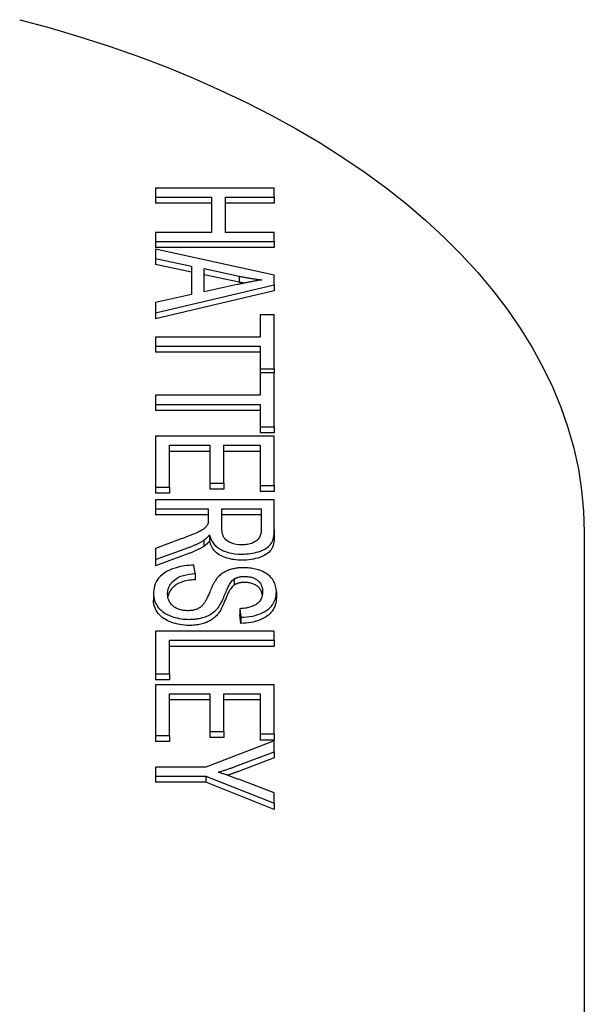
# Model space of a CAD drawing. Header units: millimetres. Extents: x 200 to 469, y 44 to 425.
# Tile 11 of 11: x 450 to 469, y 265 to 298. Entities that reach past the tile are written whole.
import ezdxf

# ---------------------------------------------------------------- set-up
doc = ezdxf.new("R2010")
doc.units = ezdxf.units.MM
doc.layers.add('Detail', color=2, linetype='Continuous')

msp = doc.modelspace()

# ---------------------------------------------------------------- linework, layer by layer
at = {"layer": 'Detail'}
for p, q in [((454.51, 292.318), (454.51, 292.014)), ((458.51, 292.318), (454.51, 292.318)), ((458.51, 292.014), (458.51, 292.318)), ((454.51, 292.014), (454.51, 291.809)), ((454.51, 292.014), (456.394, 292.014)), ((456.394, 291.809), (454.51, 291.809)), ((456.394, 292.014), (456.394, 290.825)), ((456.867, 292.014), (458.51, 292.014)), ((456.867, 290.825), (456.867, 292.014)), ((458.51, 291.809), (456.867, 291.809)), ((458.51, 292.014), (458.51, 291.809)), ((456.394, 290.825), (454.51, 290.825)), ((454.51, 290.825), (454.51, 290.521)), ((458.51, 290.825), (456.867, 290.825)), ((458.51, 290.521), (458.51, 290.825)), ((454.51, 290.521), (454.51, 290.316)), ((454.51, 290.521), (458.51, 290.521)), ((458.51, 290.521), (458.51, 290.316)), ((458.51, 290.316), (454.51, 290.316)), ((454.51, 290.265), (454.51, 289.944)), ((458.51, 289.384), (454.51, 290.265)), ((454.51, 289.944), (454.51, 289.739)), ((454.51, 289.944), (455.72, 289.692)), ((455.72, 289.487), (454.51, 289.739)), ((455.72, 289.692), (455.72, 288.73)), ((456.15, 288.824), (456.15, 289.604)), ((456.15, 289.604), (457.324, 289.351)), ((457.324, 289.146), (456.15, 289.4)), ((457.324, 289.351), (457.324, 289.146)), ((458.51, 289.055), (458.51, 289.384)), ((454.51, 288.118), (458.51, 289.055)), ((458.51, 288.851), (454.51, 287.913)), ((457.26, 289.066), (456.15, 288.824)), ((458.51, 289.055), (458.51, 288.851)), ((455.72, 288.73), (454.51, 288.464)), ((454.51, 288.464), (454.51, 288.118)), ((454.51, 288.118), (454.51, 287.913)), ((458.038, 288.048), (458.038, 287.293)), ((458.51, 288.048), (458.038, 288.048)), ((458.51, 286.229), (458.51, 288.048)), ((454.51, 287.293), (454.51, 286.988)), ((458.038, 287.293), (454.51, 287.293)), ((454.51, 286.988), (454.51, 286.784)), ((454.51, 286.988), (458.038, 286.988)), ((458.038, 286.988), (458.038, 286.229)), ((458.038, 286.784), (454.51, 286.784)), ((458.038, 286.229), (458.038, 286.089)), ((458.038, 286.229), (458.51, 286.229)), ((458.51, 286.229), (458.51, 286.089)), ((458.038, 286.089), (458.038, 285.334)), ((458.51, 286.089), (458.038, 286.089)), ((458.51, 284.271), (458.51, 286.089)), ((454.51, 285.334), (454.51, 285.03)), ((458.038, 285.334), (454.51, 285.334)), ((454.51, 285.03), (454.51, 284.825)), ((454.51, 285.03), (458.038, 285.03)), ((458.038, 284.825), (454.51, 284.825)), ((458.038, 285.03), (458.038, 284.271)), ((458.038, 284.271), (458.038, 284.066)), ((458.038, 284.271), (458.51, 284.271)), ((458.51, 284.271), (458.51, 284.066)), ((454.51, 283.953), (454.51, 282.239)), ((458.51, 283.953), (454.51, 283.953)), ((458.51, 284.066), (458.038, 284.066)), ((458.51, 282.291), (458.51, 283.953)), ((454.983, 282.239), (454.983, 283.648)), ((454.983, 283.648), (456.342, 283.648)), ((456.342, 283.648), (456.342, 282.377)), ((456.815, 283.648), (458.038, 283.648)), ((456.815, 282.377), (456.815, 283.648)), ((458.038, 283.648), (458.038, 282.291)), ((456.342, 283.443), (454.983, 283.443)), ((458.038, 283.443), (456.815, 283.443)), ((454.51, 282.239), (454.51, 282.034)), ((454.51, 282.239), (454.983, 282.239)), ((454.983, 282.239), (454.983, 282.034)), ((456.342, 282.377), (456.342, 282.172)), ((456.342, 282.377), (456.815, 282.377)), ((456.815, 282.172), (456.342, 282.172)), ((456.815, 282.377), (456.815, 282.172)), ((458.038, 282.291), (458.51, 282.291)), ((458.038, 282.291), (458.038, 282.087)), ((458.51, 282.291), (458.51, 282.087)), ((454.983, 282.034), (454.51, 282.034)), ((454.51, 281.816), (454.51, 281.511)), ((458.51, 281.816), (454.51, 281.816)), ((458.51, 282.087), (458.038, 282.087)), ((458.51, 280.798), (458.51, 281.816)), ((454.51, 281.511), (454.51, 281.307)), ((454.51, 281.511), (456.288, 281.511)), ((456.288, 281.511), (456.288, 281.16)), ((456.745, 280.859), (456.745, 281.511)), ((456.745, 281.511), (458.068, 281.511)), ((458.068, 281.511), (458.068, 280.786)), ((456.288, 281.307), (454.51, 281.307)), ((458.068, 281.307), (456.745, 281.307)), ((456.33, 280.627), (456.33, 280.422)), ((458.51, 280.798), (458.51, 280.593)), ((468.957, 280.722), (468.957, 261.308)), ((455.342, 280.48), (454.51, 280.175)), ((454.51, 279.796), (455.599, 280.193)), ((454.51, 280.175), (454.51, 279.796)), ((456.132, 280.445), (456.132, 280.24)), ((455.599, 279.988), (454.51, 279.591)), ((454.51, 279.796), (454.51, 279.591)), ((455.839, 279.322), (455.797, 279.609)), ((455.839, 279.322), (455.839, 279.117)), ((457.156, 279.142), (457.156, 278.937)), ((454.443, 278.629), (454.443, 278.425)), ((458.58, 278.713), (458.58, 278.509)), ((457.345, 278.14), (457.345, 277.935)), ((457.345, 278.14), (457.385, 277.85)), ((457.385, 277.645), (457.345, 277.935)), ((457.385, 277.85), (457.385, 277.645)), ((454.51, 277.379), (454.51, 275.945)), ((458.51, 277.379), (454.51, 277.379)), ((458.51, 277.075), (458.51, 277.379)), ((454.983, 275.945), (454.983, 277.075)), ((454.983, 277.075), (458.51, 277.075)), ((458.51, 276.87), (454.983, 276.87)), ((458.51, 277.075), (458.51, 276.87)), ((454.51, 275.945), (454.983, 275.945)), ((454.51, 275.945), (454.51, 275.74)), ((454.983, 275.945), (454.983, 275.74)), ((454.983, 275.74), (454.51, 275.74)), ((454.51, 275.578), (454.51, 273.864)), ((458.51, 275.578), (454.51, 275.578)), ((458.51, 273.917), (458.51, 275.578)), ((454.983, 273.864), (454.983, 275.274)), ((454.983, 275.274), (456.342, 275.274)), ((456.342, 275.274), (456.342, 274.002)), ((456.815, 274.002), (456.815, 275.274)), ((456.815, 275.274), (458.038, 275.274)), ((458.038, 275.274), (458.038, 273.917)), ((456.342, 275.069), (454.983, 275.069)), ((458.038, 275.069), (456.815, 275.069)), ((454.51, 273.864), (454.983, 273.864)), ((454.51, 273.864), (454.51, 273.659)), ((454.983, 273.864), (454.983, 273.659)), ((456.342, 274.002), (456.815, 274.002)), ((456.342, 274.002), (456.342, 273.798)), ((456.815, 274.002), (456.815, 273.798)), ((458.038, 273.917), (458.51, 273.917)), ((458.038, 273.917), (458.038, 273.712)), ((458.51, 273.917), (458.51, 273.712)), ((454.983, 273.659), (454.51, 273.659)), ((458.51, 273.684), (456.205, 272.799)), ((456.815, 273.798), (456.342, 273.798)), ((458.51, 273.712), (458.038, 273.712)), ((458.51, 273.315), (458.51, 273.684)), ((457.303, 272.862), (458.51, 273.315)), ((458.51, 273.315), (458.51, 273.11)), ((458.51, 273.11), (457.303, 272.657)), ((454.51, 272.799), (454.51, 272.495)), ((456.205, 272.799), (454.51, 272.799)), ((454.51, 272.495), (456.205, 272.495)), ((454.51, 272.495), (454.51, 272.29)), ((456.205, 272.29), (454.51, 272.29)), ((456.205, 272.495), (458.51, 271.579)), ((456.205, 272.495), (456.205, 272.29)), ((458.51, 271.374), (456.205, 272.29)), ((458.51, 271.932), (457.333, 272.378)), ((458.51, 271.579), (458.51, 271.932)), ((458.51, 271.579), (458.51, 271.374))]:
    msp.add_line(p, q, dxfattribs=at)
at = {"layer": 'Detail', "flags": 128}
for points in [[(449.932, 297.997), (450.954, 297.72), (451.96, 297.422), (452.947, 297.103), (453.915, 296.764), (454.863, 296.404), (455.789, 296.025), (456.691, 295.626), (457.57, 295.209), (458.424, 294.772), (459.252, 294.317), (460.052, 293.845), (460.825, 293.355), (461.568, 292.848), (462.282, 292.325), (462.964, 291.785), (463.614, 291.23), (464.232, 290.66), (464.816, 290.075), (465.365, 289.476), (465.879, 288.863), (466.357, 288.237), (466.797, 287.598), (467.198, 286.948), (467.561, 286.287), (467.884, 285.616), (468.165, 284.936), (468.405, 284.246), (468.603, 283.55), (468.757, 282.848), (468.868, 282.142), (468.935, 281.433), (468.957, 280.722)], [(458.089, 289.227), (458.055, 289.221), (458.02, 289.215), (457.984, 289.209), (457.949, 289.203), (457.914, 289.196), (457.878, 289.19), (457.843, 289.184), (457.808, 289.177), (457.773, 289.17), (457.739, 289.164), (457.705, 289.157), (457.671, 289.151), (457.637, 289.144), (457.602, 289.137), (457.568, 289.13), (457.533, 289.123), (457.499, 289.116), (457.465, 289.109), (457.43, 289.102), (457.396, 289.095), (457.362, 289.087), (457.328, 289.08), (457.294, 289.073), (457.26, 289.066)], [(457.324, 289.351), (457.355, 289.344), (457.387, 289.338), (457.418, 289.332), (457.449, 289.326), (457.481, 289.32), (457.512, 289.314), (457.544, 289.308), (457.576, 289.303), (457.607, 289.297), (457.639, 289.292), (457.671, 289.286), (457.703, 289.281), (457.735, 289.276), (457.767, 289.271), (457.799, 289.266), (457.831, 289.261), (457.863, 289.256), (457.895, 289.252), (457.928, 289.247), (457.96, 289.243), (457.992, 289.239), (458.024, 289.235), (458.057, 289.231), (458.089, 289.227)], [(457.488, 289.114), (457.481, 289.115), (457.475, 289.116), (457.468, 289.118), (457.461, 289.119), (457.454, 289.12), (457.447, 289.122), (457.44, 289.123), (457.433, 289.124), (457.427, 289.125), (457.42, 289.127), (457.413, 289.128), (457.406, 289.129), (457.399, 289.131), (457.392, 289.132), (457.386, 289.134), (457.379, 289.135), (457.372, 289.136), (457.365, 289.138), (457.358, 289.139), (457.351, 289.14), (457.345, 289.142), (457.338, 289.143), (457.331, 289.145), (457.324, 289.146)], [(456.288, 281.16), (456.288, 281.153), (456.287, 281.146), (456.287, 281.139), (456.287, 281.132), (456.287, 281.125), (456.287, 281.118), (456.287, 281.111), (456.286, 281.104), (456.286, 281.097), (456.286, 281.09), (456.285, 281.083), (456.285, 281.076), (456.284, 281.069), (456.283, 281.062), (456.283, 281.055), (456.282, 281.048), (456.281, 281.041), (456.28, 281.034), (456.278, 281.026), (456.277, 281.019), (456.275, 281.011), (456.273, 281.004), (456.271, 280.997), (456.269, 280.99)], [(456.269, 280.99), (456.259, 280.97), (456.248, 280.95), (456.235, 280.931), (456.22, 280.912), (456.203, 280.893), (456.185, 280.875), (456.167, 280.858), (456.148, 280.842), (456.129, 280.827), (456.109, 280.813), (456.088, 280.799), (456.066, 280.786), (456.042, 280.772), (456.015, 280.758), (455.983, 280.741), (455.946, 280.723), (455.902, 280.703), (455.85, 280.68), (455.791, 280.654), (455.723, 280.626), (455.644, 280.595), (455.555, 280.56), (455.455, 280.522), (455.342, 280.48)], [(457.419, 280.294), (457.324, 280.298), (457.23, 280.31), (457.141, 280.33), (457.06, 280.356), (456.994, 280.384), (456.944, 280.412), (456.906, 280.439), (456.875, 280.466), (456.85, 280.493), (456.83, 280.519), (456.814, 280.543), (456.802, 280.565), (456.792, 280.587), (456.783, 280.609), (456.775, 280.632), (456.768, 280.656), (456.762, 280.681), (456.757, 280.706), (456.753, 280.731), (456.75, 280.756), (456.748, 280.782), (456.746, 280.808), (456.745, 280.833), (456.745, 280.859)], [(456.132, 280.445), (456.142, 280.451), (456.152, 280.458), (456.162, 280.465), (456.172, 280.472), (456.181, 280.48), (456.19, 280.487), (456.199, 280.494), (456.208, 280.502), (456.217, 280.509), (456.225, 280.517), (456.233, 280.524), (456.241, 280.532), (456.249, 280.54), (456.257, 280.547), (456.265, 280.555), (456.273, 280.563), (456.28, 280.571), (456.288, 280.579), (456.295, 280.587), (456.302, 280.595), (456.31, 280.603), (456.317, 280.611), (456.323, 280.619), (456.33, 280.627)], [(456.33, 280.627), (456.339, 280.594), (456.349, 280.561), (456.36, 280.529), (456.373, 280.496), (456.387, 280.464), (456.403, 280.432), (456.421, 280.401), (456.441, 280.37), (456.463, 280.339), (456.488, 280.309), (456.514, 280.28), (456.543, 280.252), (456.574, 280.225), (456.607, 280.199), (456.643, 280.174), (456.682, 280.15), (456.728, 280.125), (456.789, 280.096), (456.867, 280.066), (456.961, 280.037), (457.071, 280.012), (457.184, 279.994), (457.3, 279.984), (457.419, 279.981)], [(457.419, 279.981), (457.492, 279.982), (457.564, 279.986), (457.637, 279.992), (457.708, 280.001), (457.778, 280.013), (457.847, 280.027), (457.914, 280.043), (457.979, 280.063), (458.043, 280.085), (458.114, 280.113), (458.19, 280.15), (458.265, 280.196), (458.33, 280.249), (458.378, 280.3), (458.413, 280.349), (458.437, 280.394), (458.457, 280.439), (458.472, 280.487), (458.485, 280.536), (458.495, 280.587), (458.502, 280.639), (458.507, 280.692), (458.509, 280.745), (458.51, 280.798)], [(458.068, 280.786), (458.067, 280.755), (458.065, 280.725), (458.061, 280.694), (458.056, 280.664), (458.048, 280.633), (458.039, 280.604), (458.027, 280.574), (458.012, 280.544), (457.994, 280.516), (457.973, 280.488), (457.949, 280.463), (457.922, 280.44), (457.893, 280.418), (457.86, 280.397), (457.824, 280.378), (457.786, 280.36), (457.746, 280.344), (457.703, 280.331), (457.658, 280.319), (457.612, 280.31), (457.565, 280.303), (457.517, 280.298), (457.468, 280.295), (457.419, 280.294)], [(458.51, 280.593), (458.508, 280.519), (458.503, 280.449), (458.495, 280.384), (458.483, 280.324), (458.468, 280.268), (458.449, 280.216), (458.427, 280.169), (458.402, 280.127), (458.372, 280.088), (458.337, 280.051), (458.298, 280.016), (458.252, 279.983), (458.202, 279.952), (458.147, 279.923), (458.086, 279.897), (458.021, 279.872), (457.952, 279.849), (457.881, 279.83), (457.808, 279.814), (457.734, 279.8), (457.658, 279.79), (457.58, 279.782), (457.5, 279.778), (457.419, 279.776)], [(455.599, 280.193), (455.623, 280.202), (455.647, 280.211), (455.671, 280.22), (455.694, 280.23), (455.718, 280.239), (455.742, 280.249), (455.765, 280.259), (455.788, 280.269), (455.811, 280.279), (455.834, 280.289), (455.857, 280.299), (455.879, 280.309), (455.901, 280.32), (455.924, 280.33), (455.945, 280.341), (455.967, 280.352), (455.989, 280.363), (456.01, 280.374), (456.031, 280.386), (456.052, 280.397), (456.072, 280.409), (456.092, 280.421), (456.112, 280.433), (456.132, 280.445)], [(456.132, 280.24), (456.114, 280.229), (456.096, 280.218), (456.077, 280.207), (456.058, 280.196), (456.039, 280.185), (456.019, 280.174), (455.998, 280.164), (455.978, 280.153), (455.957, 280.142), (455.936, 280.132), (455.914, 280.121), (455.892, 280.11), (455.87, 280.1), (455.847, 280.09), (455.824, 280.079), (455.8, 280.069), (455.776, 280.059), (455.752, 280.048), (455.727, 280.038), (455.702, 280.028), (455.677, 280.018), (455.651, 280.008), (455.625, 279.998), (455.599, 279.988)], [(456.33, 280.422), (456.322, 280.412), (456.313, 280.402), (456.305, 280.393), (456.297, 280.384), (456.288, 280.375), (456.28, 280.366), (456.272, 280.357), (456.263, 280.349), (456.255, 280.34), (456.247, 280.332), (456.239, 280.324), (456.23, 280.317), (456.222, 280.309), (456.214, 280.302), (456.206, 280.295), (456.197, 280.288), (456.189, 280.281), (456.181, 280.275), (456.173, 280.269), (456.165, 280.262), (456.156, 280.256), (456.148, 280.251), (456.14, 280.245), (456.132, 280.24)], [(457.419, 279.776), (457.348, 279.778), (457.28, 279.781), (457.214, 279.786), (457.149, 279.794), (457.087, 279.804), (457.026, 279.816), (456.967, 279.83), (456.91, 279.847), (456.855, 279.865), (456.801, 279.886), (456.75, 279.909), (456.701, 279.935), (456.654, 279.962), (456.609, 279.992), (456.568, 280.024), (456.53, 280.059), (456.495, 280.096), (456.462, 280.136), (456.433, 280.177), (456.407, 280.221), (456.383, 280.268), (456.363, 280.317), (456.345, 280.368), (456.33, 280.422)], [(455.797, 279.609), (455.719, 279.606), (455.642, 279.602), (455.566, 279.595), (455.49, 279.585), (455.416, 279.574), (455.342, 279.559), (455.271, 279.543), (455.2, 279.523), (455.124, 279.499), (455.044, 279.469), (454.961, 279.433), (454.879, 279.39), (454.8, 279.34), (454.729, 279.286), (454.667, 279.229), (454.614, 279.169), (454.569, 279.106), (454.532, 279.041), (454.502, 278.974), (454.479, 278.906), (454.463, 278.837), (454.451, 278.767), (454.445, 278.698), (454.443, 278.629)], [(457.477, 279.523), (457.439, 279.523), (457.402, 279.522), (457.365, 279.52), (457.328, 279.517), (457.291, 279.513), (457.255, 279.509), (457.219, 279.504), (457.183, 279.497), (457.147, 279.49), (457.111, 279.482), (457.073, 279.472), (457.033, 279.461), (456.993, 279.448), (456.952, 279.432), (456.911, 279.415), (456.87, 279.396), (456.83, 279.374), (456.792, 279.352), (456.756, 279.328), (456.723, 279.304), (456.691, 279.278), (456.662, 279.252), (456.634, 279.225), (456.608, 279.198)], [(458.58, 278.713), (458.574, 278.808), (458.556, 278.902), (458.524, 278.994), (458.485, 279.071), (458.446, 279.132), (458.41, 279.178), (458.37, 279.221), (458.326, 279.262), (458.276, 279.301), (458.221, 279.338), (458.162, 279.372), (458.101, 279.401), (458.041, 279.426), (457.982, 279.446), (457.926, 279.463), (457.875, 279.477), (457.827, 279.488), (457.778, 279.497), (457.729, 279.505), (457.68, 279.512), (457.63, 279.517), (457.579, 279.52), (457.528, 279.522), (457.477, 279.523)], [(454.916, 278.643), (454.916, 278.671), (454.918, 278.698), (454.921, 278.725), (454.925, 278.752), (454.931, 278.779), (454.938, 278.806), (454.946, 278.833), (454.956, 278.859), (454.968, 278.886), (454.981, 278.912), (454.995, 278.938), (455.011, 278.963), (455.032, 278.993), (455.062, 279.031), (455.103, 279.073), (455.154, 279.118), (455.216, 279.162), (455.286, 279.201), (455.363, 279.233), (455.45, 279.261), (455.543, 279.283), (455.64, 279.301), (455.739, 279.313), (455.839, 279.322)], [(456.608, 279.198), (456.58, 279.166), (456.553, 279.13), (456.527, 279.092), (456.502, 279.051), (456.478, 279.009), (456.455, 278.965), (456.432, 278.92), (456.411, 278.875), (456.39, 278.829), (456.371, 278.785), (456.352, 278.742), (456.334, 278.701), (456.317, 278.661), (456.301, 278.624), (456.285, 278.588), (456.269, 278.553), (456.254, 278.52), (456.239, 278.488), (456.224, 278.458), (456.21, 278.43), (456.196, 278.404), (456.183, 278.381), (456.171, 278.36), (456.159, 278.343)], [(457.156, 279.142), (457.168, 279.149), (457.18, 279.156), (457.192, 279.162), (457.205, 279.169), (457.217, 279.175), (457.231, 279.181), (457.245, 279.186), (457.259, 279.192), (457.273, 279.196), (457.288, 279.201), (457.303, 279.205), (457.318, 279.209), (457.334, 279.213), (457.349, 279.216), (457.365, 279.219), (457.381, 279.222), (457.397, 279.224), (457.414, 279.226), (457.43, 279.228), (457.446, 279.229), (457.463, 279.23), (457.48, 279.23), (457.496, 279.231), (457.513, 279.231)], [(457.513, 279.231), (457.548, 279.23), (457.583, 279.228), (457.617, 279.225), (457.651, 279.22), (457.684, 279.214), (457.716, 279.207), (457.748, 279.198), (457.778, 279.188), (457.807, 279.177), (457.834, 279.165), (457.86, 279.152), (457.885, 279.138), (457.909, 279.123), (457.932, 279.107), (457.958, 279.088), (457.986, 279.063), (458.015, 279.031), (458.042, 278.993), (458.066, 278.947), (458.085, 278.899), (458.099, 278.85), (458.108, 278.8), (458.112, 278.75), (458.114, 278.701)], [(455.839, 279.117), (455.772, 279.112), (455.708, 279.105), (455.646, 279.097), (455.587, 279.087), (455.531, 279.076), (455.478, 279.064), (455.428, 279.05), (455.381, 279.035), (455.336, 279.018), (455.294, 279), (455.253, 278.979), (455.215, 278.956), (455.178, 278.932), (455.143, 278.905), (455.11, 278.876), (455.079, 278.844), (455.05, 278.811), (455.023, 278.776), (454.999, 278.739), (454.978, 278.701), (454.96, 278.663), (454.945, 278.623), (454.933, 278.582), (454.924, 278.541)], [(456.617, 278.171), (456.642, 278.205), (456.667, 278.244), (456.691, 278.285), (456.715, 278.329), (456.738, 278.376), (456.761, 278.424), (456.784, 278.473), (456.805, 278.523), (456.826, 278.572), (456.847, 278.621), (456.867, 278.668), (456.886, 278.714), (456.904, 278.758), (456.922, 278.798), (456.94, 278.837), (456.959, 278.876), (456.979, 278.916), (457, 278.954), (457.023, 278.992), (457.046, 279.027), (457.071, 279.06), (457.096, 279.09), (457.125, 279.118), (457.156, 279.142)], [(457.156, 278.937), (457.134, 278.92), (457.11, 278.9), (457.087, 278.875), (457.064, 278.846), (457.041, 278.814), (457.017, 278.777), (456.993, 278.737), (456.969, 278.693), (456.946, 278.644), (456.921, 278.592), (456.897, 278.536), (456.873, 278.476), (456.849, 278.416), (456.825, 278.359), (456.802, 278.305), (456.779, 278.254), (456.757, 278.207), (456.736, 278.163), (456.715, 278.122), (456.694, 278.085), (456.674, 278.05), (456.654, 278.019), (456.635, 277.991), (456.617, 277.967)], [(457.513, 279.026), (457.495, 279.026), (457.478, 279.026), (457.46, 279.025), (457.443, 279.024), (457.426, 279.022), (457.41, 279.021), (457.393, 279.019), (457.377, 279.016), (457.362, 279.014), (457.346, 279.011), (457.331, 279.008), (457.316, 279.004), (457.301, 279), (457.287, 278.996), (457.272, 278.991), (457.258, 278.987), (457.245, 278.982), (457.231, 278.976), (457.218, 278.97), (457.205, 278.964), (457.193, 278.958), (457.18, 278.951), (457.168, 278.944), (457.156, 278.937)], [(458.106, 278.603), (458.1, 278.639), (458.092, 278.673), (458.081, 278.706), (458.069, 278.737), (458.055, 278.766), (458.038, 278.793), (458.02, 278.819), (458, 278.844), (457.978, 278.866), (457.953, 278.887), (457.927, 278.906), (457.9, 278.924), (457.872, 278.94), (457.844, 278.955), (457.814, 278.969), (457.784, 278.981), (457.753, 278.991), (457.721, 279.001), (457.688, 279.009), (457.655, 279.015), (457.621, 279.02), (457.586, 279.023), (457.55, 279.026), (457.513, 279.026)], [(454.443, 278.629), (454.445, 278.579), (454.45, 278.528), (454.459, 278.477), (454.472, 278.427), (454.49, 278.377), (454.511, 278.328), (454.537, 278.28), (454.567, 278.232), (454.602, 278.186), (454.644, 278.137), (454.696, 278.086), (454.76, 278.034), (454.837, 277.983), (454.923, 277.936), (455.009, 277.898), (455.092, 277.867), (455.169, 277.844), (455.237, 277.827), (455.302, 277.813), (455.368, 277.801), (455.435, 277.793), (455.503, 277.786), (455.572, 277.783), (455.641, 277.781)], [(455.595, 278.073), (455.56, 278.074), (455.524, 278.076), (455.489, 278.079), (455.454, 278.083), (455.419, 278.089), (455.386, 278.096), (455.353, 278.104), (455.319, 278.114), (455.283, 278.126), (455.245, 278.141), (455.206, 278.16), (455.167, 278.182), (455.129, 278.207), (455.096, 278.234), (455.066, 278.262), (455.039, 278.292), (455.016, 278.322), (454.994, 278.354), (454.974, 278.39), (454.956, 278.43), (454.939, 278.475), (454.927, 278.526), (454.919, 278.582), (454.916, 278.643)], [(458.114, 278.701), (458.112, 278.646), (458.104, 278.59), (458.091, 278.534), (458.071, 278.48), (458.043, 278.427), (458.011, 278.382), (457.977, 278.345), (457.943, 278.316), (457.914, 278.294), (457.885, 278.276), (457.855, 278.259), (457.823, 278.243), (457.789, 278.228), (457.754, 278.214), (457.717, 278.202), (457.678, 278.191), (457.639, 278.18), (457.599, 278.172), (457.558, 278.164), (457.516, 278.157), (457.474, 278.151), (457.431, 278.147), (457.388, 278.143), (457.345, 278.14)], [(457.385, 277.85), (457.484, 277.854), (457.582, 277.862), (457.679, 277.875), (457.774, 277.892), (457.865, 277.914), (457.954, 277.941), (458.039, 277.972), (458.12, 278.008), (458.196, 278.049), (458.264, 278.094), (458.322, 278.139), (458.371, 278.186), (458.412, 278.231), (458.445, 278.275), (458.473, 278.317), (458.497, 278.359), (458.518, 278.402), (458.535, 278.446), (458.55, 278.49), (458.561, 278.534), (458.57, 278.579), (458.576, 278.624), (458.579, 278.669), (458.58, 278.713)], [(458.58, 278.509), (458.578, 278.446), (458.571, 278.385), (458.56, 278.326), (458.544, 278.268), (458.524, 278.213), (458.5, 278.16), (458.471, 278.108), (458.437, 278.058), (458.399, 278.011), (458.357, 277.966), (458.31, 277.925), (458.26, 277.886), (458.205, 277.849), (458.146, 277.816), (458.082, 277.785), (458.015, 277.758), (457.944, 277.733), (457.871, 277.711), (457.795, 277.692), (457.718, 277.676), (457.638, 277.664), (457.556, 277.654), (457.472, 277.648), (457.385, 277.645)], [(455.641, 277.577), (455.562, 277.578), (455.484, 277.583), (455.406, 277.591), (455.331, 277.603), (455.256, 277.618), (455.182, 277.636), (455.11, 277.657), (455.039, 277.682), (454.971, 277.709), (454.906, 277.74), (454.845, 277.773), (454.788, 277.809), (454.735, 277.849), (454.686, 277.891), (454.641, 277.935), (454.6, 277.983), (454.563, 278.033), (454.531, 278.085), (454.504, 278.137), (454.482, 278.192), (454.465, 278.248), (454.453, 278.305), (454.445, 278.364), (454.443, 278.425)], [(456.159, 278.343), (456.145, 278.322), (456.13, 278.301), (456.114, 278.281), (456.097, 278.261), (456.078, 278.241), (456.058, 278.222), (456.037, 278.204), (456.013, 278.186), (455.988, 278.169), (455.961, 278.153), (455.934, 278.14), (455.907, 278.128), (455.88, 278.117), (455.853, 278.109), (455.827, 278.101), (455.802, 278.095), (455.777, 278.09), (455.752, 278.085), (455.727, 278.082), (455.701, 278.079), (455.675, 278.076), (455.649, 278.075), (455.622, 278.074), (455.595, 278.073)], [(455.641, 277.781), (455.68, 277.782), (455.719, 277.783), (455.757, 277.785), (455.795, 277.787), (455.833, 277.791), (455.871, 277.795), (455.909, 277.8), (455.946, 277.806), (455.983, 277.812), (456.019, 277.82), (456.058, 277.829), (456.1, 277.84), (456.144, 277.854), (456.191, 277.87), (456.24, 277.889), (456.289, 277.912), (456.34, 277.938), (456.389, 277.967), (456.434, 277.998), (456.477, 278.031), (456.516, 278.064), (456.552, 278.099), (456.586, 278.135), (456.617, 278.171)], [(456.617, 277.967), (456.589, 277.934), (456.561, 277.903), (456.531, 277.873), (456.5, 277.845), (456.467, 277.818), (456.434, 277.793), (456.399, 277.769), (456.363, 277.747), (456.326, 277.726), (456.288, 277.707), (456.249, 277.688), (456.208, 277.672), (456.167, 277.657), (456.124, 277.643), (456.08, 277.63), (456.036, 277.619), (455.99, 277.609), (455.943, 277.6), (455.895, 277.593), (455.846, 277.587), (455.797, 277.583), (455.746, 277.579), (455.694, 277.577), (455.641, 277.577)], [(456.626, 272.628), (456.655, 272.637), (456.684, 272.646), (456.713, 272.655), (456.741, 272.665), (456.77, 272.674), (456.798, 272.683), (456.827, 272.693), (456.856, 272.702), (456.884, 272.712), (456.912, 272.721), (456.941, 272.731), (456.969, 272.741), (456.997, 272.751), (457.025, 272.761), (457.053, 272.77), (457.081, 272.78), (457.109, 272.79), (457.137, 272.801), (457.165, 272.811), (457.192, 272.821), (457.22, 272.831), (457.248, 272.841), (457.275, 272.852), (457.303, 272.862)], [(457.333, 272.378), (457.304, 272.389), (457.275, 272.399), (457.246, 272.41), (457.217, 272.421), (457.188, 272.432), (457.159, 272.442), (457.129, 272.453), (457.1, 272.464), (457.071, 272.474), (457.042, 272.485), (457.012, 272.495), (456.983, 272.506), (456.953, 272.516), (456.924, 272.526), (456.895, 272.537), (456.865, 272.547), (456.835, 272.557), (456.805, 272.568), (456.776, 272.578), (456.746, 272.588), (456.716, 272.598), (456.686, 272.608), (456.656, 272.618), (456.626, 272.628)], [(457.303, 272.657), (457.287, 272.652), (457.272, 272.646), (457.257, 272.64), (457.241, 272.634), (457.226, 272.629), (457.211, 272.623), (457.195, 272.617), (457.18, 272.611), (457.164, 272.606), (457.149, 272.6), (457.133, 272.594), (457.118, 272.589), (457.103, 272.583), (457.087, 272.578), (457.072, 272.572), (457.056, 272.567), (457.041, 272.561), (457.025, 272.556), (457.01, 272.55), (456.994, 272.545), (456.979, 272.54), (456.963, 272.534), (456.948, 272.529), (456.932, 272.523)]]:
    msp.add_lwpolyline(points, dxfattribs=at)

doc.saveas('drawing.dxf')
